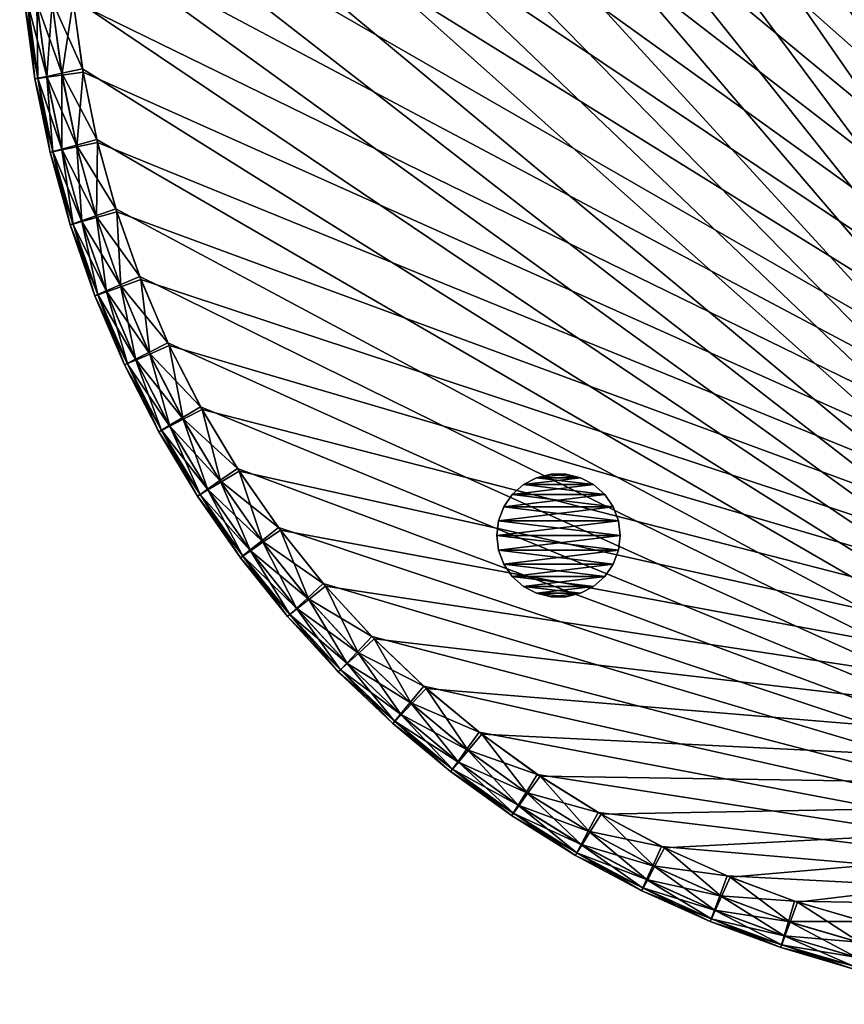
# Model space of a CAD drawing. Header units: inches. Extents: x -9 to 9, y -9 to 9.
# Tile 1 of 5: x -9 to -2.3, y -9 to -1. Entities that reach past the tile are written whole.
import ezdxf

# ---------------------------------------------------------------- set-up
doc = ezdxf.new("R2010")
doc.units = ezdxf.units.IN
doc.header["$LTSCALE"] = 0.03937
doc.header["$MEASUREMENT"] = 0
for name, color, linetype in [('A-FURN-3-ST', 150, 'Continuous'), ('A-FURN-3-ST-GD', 252, 'Continuous'), ('A-FURN-3-ST-SI', 160, 'Continuous')]:
    doc.layers.add(name, color=color, linetype=linetype)

msp = doc.modelspace()

# ---------------------------------------------------------------- meshes
at = {"layer": 'A-FURN-3-ST'}
mesh = msp.add_polyface(dxfattribs=at)
corners = [(-8.1234, 3.8168, 0.9712), (-8.293, 3.2353, 0.8483), (-8.0557, 3.7877, 0.8483), (-8.146, 3.8265, 1.1433), (-8.3626, 3.2597, 0.9712), (-7.8472, 4.3565, 0.9712), (-7.7816, 4.3229, 0.8483), (-7.8691, 4.3677, 1.1433), (-7.5352, 4.8763, 0.9712), (-7.472, 4.8384, 0.8483), (-7.5563, 4.889, 1.1433), (-7.1888, 5.3739, 0.9712), (-7.1283, 5.3318, 0.8483), (-7.209, 5.388, 1.1433), (-6.8097, 5.847, 0.9712), (-6.8288, 5.8623, 1.1433), (-6.7521, 5.8009, 0.8483), (-7.0274, 5.2616, 0.7746), (-6.6562, 5.724, 0.7746), (-6.8862, 5.1633, 0.75), (-6.5219, 5.6164, 0.75), (-7.3666, 4.7751, 0.7746), (-7.219, 4.6866, 0.75), (-7.6722, 4.2669, 0.7746), (-7.519, 4.1885, 0.75), (-7.9427, 3.7392, 0.7746), (-7.7846, 3.6714, 0.75), (-8.177, 3.1945, 0.7746), (-8.0147, 3.1375, 0.75), (-8.2082, 2.5893, 0.75), (-1.0021, 8.5484, 0.75), (-1.5769, 8.4612, 0.75), (2.4248, -8.2583, 0.75), (-2.1445, 8.3355, 0.75), (-2.7023, 8.1717, 0.75), (-3.2478, 7.9706, 0.75), (-3.7785, 7.7331, 0.75), (-4.2919, 7.4604, 0.75), (-4.7858, 7.1536, 0.75), (-5.2578, 6.8142, 0.75), (-5.7059, 6.4438, 0.75), (-6.1279, 6.0438, 0.75)]
mesh.append_faces([[corners[k] for k in face] for face in [(0, 1, 2), (3, 4, 0), (5, 2, 6), (5, 0, 2), (7, 0, 5), (7, 3, 0), (8, 6, 9), (8, 5, 6), (10, 5, 8), (10, 7, 5), (11, 9, 12), (11, 8, 9), (13, 8, 11), (13, 10, 8), (14, 11, 12), (15, 13, 11), (16, 12, 17), (18, 19, 20), (18, 17, 19), (12, 21, 17), (12, 9, 21), (17, 22, 19), (17, 21, 22), (9, 23, 21), (9, 6, 23), (21, 24, 22), (21, 23, 24), (6, 25, 23), (6, 2, 25), (23, 26, 24), (23, 25, 26), (2, 27, 25), (2, 1, 27), (25, 28, 26), (25, 27, 28), (27, 29, 28), (30, 31, 32), (31, 33, 32), (33, 34, 32), (34, 35, 32), (35, 36, 32), (36, 37, 32), (37, 38, 32), (38, 39, 32), (39, 40, 32), (40, 41, 32), (41, 20, 32), (20, 19, 32), (19, 22, 32), (22, 24, 32), (24, 26, 32), (26, 28, 32)]])
mesh = msp.add_polyface(dxfattribs=at)
corners = [(2.9768, 8.0757, 16.75), (3.5152, 7.8564, 16.75), (3.0419, 8.235, 16.7254), (3.5909, 8.0109, 16.7254), (4.1236, 7.7501, 16.7254), (3.6451, 8.1212, 16.6517), (4.185, 7.8566, 16.6517), (4.0375, 7.6011, 16.75), (4.6374, 7.4541, 16.7254), (4.7059, 7.5561, 16.6517), (4.5415, 7.3112, 16.75), (5.13, 7.124, 16.7254), (5.2052, 7.2212, 16.6517), (5.0247, 6.9879, 16.75), (5.5992, 6.7614, 16.7254), (5.485, 6.6328, 16.75), (3.6775, 8.1874, 16.5287), (4.2219, 7.9205, 16.5287), (4.2342, 7.9418, 16.3567), (3.6884, 8.2095, 16.3567), (4.747, 7.6174, 16.5287), (4.7607, 7.6378, 16.3567), (5.2504, 7.2795, 16.5287), (5.2654, 7.299, 16.3567), (-3.8024, 7.7214, 16.75), (2.4248, 8.2583, 16.75), (5.9202, 6.2474, 16.75), (6.3285, 5.8334, 16.75), (6.7079, 5.3929, 16.75), (7.0566, 4.9277, 16.75), (7.3732, 4.4401, 16.75), (7.6561, 3.9322, 16.75), (7.9041, 3.4064, 16.75), (8.1161, 2.865, 16.75), (8.291, 2.3106, 16.75), (8.428, 1.7456, 16.75), (8.5266, 1.1726, 16.75), (8.5864, 0.5943, 16.75), (8.6069, 0.0133, 16.75), (8.5881, -0.5678, 16.75), (8.5302, -1.1463, 16.75), (8.4334, -1.7195, 16.75), (8.2981, -2.285, 16.75), (8.1249, -2.8399, 16.75), (7.9146, -3.382, 16.75)]
mesh.append_faces([[corners[k] for k in face] for face in [(0, 1, 2), (1, 3, 2), (3, 4, 5), (4, 6, 5), (1, 7, 3), (7, 4, 3), (4, 8, 6), (8, 9, 6), (7, 10, 4), (10, 8, 4), (8, 11, 9), (11, 12, 9), (10, 13, 8), (13, 11, 8), (11, 14, 12), (13, 15, 11), (5, 6, 16), (6, 17, 16), (17, 18, 19), (6, 9, 17), (9, 20, 17), (17, 20, 18), (20, 21, 18), (9, 12, 20), (12, 22, 20), (20, 22, 21), (22, 23, 21), (24, 0, 25), (24, 1, 0), (24, 7, 1), (24, 10, 7), (24, 13, 10), (24, 15, 13), (24, 26, 15), (24, 27, 26), (24, 28, 27), (24, 29, 28), (24, 30, 29), (24, 31, 30), (24, 32, 31), (24, 33, 32), (24, 34, 33), (24, 35, 34), (24, 36, 35), (24, 37, 36), (24, 38, 37), (24, 39, 38), (24, 40, 39), (24, 41, 40), (24, 42, 41), (24, 43, 42), (24, 44, 43)]])
mesh = msp.add_polyface(dxfattribs=at)
corners = [(-8.1825, 3.1806, 16.7254), (-7.9491, 3.7257, 16.7254), (-8.2954, 3.2291, 16.6517), (-8.0585, 3.7817, 16.6517), (-8.0243, 3.1127, 16.75), (-7.7959, 3.6473, 16.75), (-7.6794, 4.2539, 16.7254), (-7.7848, 4.3171, 16.6517), (-7.5319, 4.1653, 16.75), (-7.3747, 4.7626, 16.7254), (-7.4756, 4.8328, 16.6517), (-7.2335, 4.6643, 16.75), (-7.0364, 5.2496, 16.7254), (-7.1323, 5.3265, 16.6517), (-6.9021, 5.142, 16.75), (-6.6659, 5.7126, 16.7254), (-6.7564, 5.7958, 16.6517), (-6.5392, 5.5962, 16.75), (-6.2651, 6.1496, 16.7254), (-6.1465, 6.0249, 16.75), (-8.1242, 3.8153, 16.5287), (-8.3632, 3.2581, 16.5287), (-7.848, 4.3551, 16.5287), (-8.146, 3.8265, 16.3567), (-7.8691, 4.3677, 16.3567), (-7.5361, 4.8749, 16.5287), (-7.5563, 4.889, 16.3567), (-7.1898, 5.3726, 16.5287), (-7.209, 5.388, 16.3567), (-6.8107, 5.8457, 16.5287), (-6.8288, 5.8623, 16.3567), (-6.3497, 6.2387, 16.6517), (-3.8024, 7.7214, 16.75), (-4.315, 7.4471, 16.75), (4.564, -7.2971, 16.75), (-4.8079, 7.1389, 16.75), (-5.2788, 6.798, 16.75), (-5.7257, 6.4261, 16.75)]
mesh.append_faces([[corners[k] for k in face] for face in [(0, 1, 2), (1, 3, 2), (4, 5, 0), (5, 1, 0), (1, 6, 3), (6, 7, 3), (5, 8, 1), (8, 6, 1), (6, 9, 7), (9, 10, 7), (8, 11, 6), (11, 9, 6), (9, 12, 10), (12, 13, 10), (11, 14, 9), (14, 12, 9), (12, 15, 13), (15, 16, 13), (14, 17, 12), (17, 15, 12), (15, 18, 16), (17, 19, 15), (19, 18, 15), (3, 20, 21), (3, 7, 20), (7, 22, 20), (20, 22, 23), (22, 24, 23), (7, 10, 22), (10, 25, 22), (22, 25, 24), (25, 26, 24), (10, 13, 25), (13, 27, 25), (25, 27, 26), (27, 28, 26), (13, 16, 27), (16, 29, 27), (27, 29, 28), (29, 30, 28), (16, 31, 29), (32, 33, 34), (33, 35, 34), (35, 36, 34), (36, 37, 34), (37, 19, 34), (19, 17, 34), (17, 14, 34), (14, 11, 34), (11, 8, 34), (8, 5, 34), (5, 4, 34)]])
mesh = msp.add_polyface(dxfattribs=at)
corners = [(8.1249, -2.8399, 16.75), (7.9146, -3.382, 16.75), (8.2852, -2.9024, 16.7254), (8.0704, -3.4551, 16.7254), (7.8187, -3.9921, 16.7254), (8.1816, -3.5074, 16.6517), (7.9262, -4.0517, 16.6517), (7.6682, -3.9086, 16.75), (7.5313, -4.5108, 16.7254), (7.6346, -4.5776, 16.6517), (7.3869, -4.4173, 16.75), (7.2096, -5.009, 16.7254), (7.3081, -5.0825, 16.6517), (7.0718, -4.9059, 16.75), (6.855, -5.4843, 16.7254), (6.9483, -5.5643, 16.6517), (6.7245, -5.3722, 16.75), (6.4692, -5.9345, 16.7254), (6.5568, -6.0207, 16.6517), (6.3465, -5.8139, 16.75), (6.0538, -6.3577, 16.7254), (5.9395, -6.2291, 16.75), (7.9906, -4.0875, 16.5287), (8.2484, -3.5388, 16.5287), (8.0121, -4.0994, 16.3567), (8.2706, -3.5492, 16.3567), (7.6965, -4.6176, 16.5287), (7.7171, -4.631, 16.3567), (7.3672, -5.1267, 16.5287), (7.3869, -5.1414, 16.3567), (7.0043, -5.6124, 16.5287), (7.0229, -5.6283, 16.3567), (6.6094, -6.0724, 16.5287), (6.6269, -6.0896, 16.3567), (-3.8024, 7.7214, 16.75), (5.5054, -6.6158, 16.75), (5.0462, -6.9724, 16.75), (4.564, -7.2971, 16.75)]
mesh.append_faces([[corners[k] for k in face] for face in [(0, 1, 2), (1, 3, 2), (3, 4, 5), (4, 6, 5), (1, 7, 3), (7, 4, 3), (4, 8, 6), (8, 9, 6), (7, 10, 4), (10, 8, 4), (8, 11, 9), (11, 12, 9), (10, 13, 8), (13, 11, 8), (11, 14, 12), (14, 15, 12), (13, 16, 11), (16, 14, 11), (14, 17, 15), (17, 18, 15), (16, 19, 14), (19, 17, 14), (17, 20, 18), (19, 21, 17), (21, 20, 17), (6, 22, 23), (22, 24, 25), (6, 9, 22), (9, 26, 22), (22, 26, 24), (26, 27, 24), (9, 12, 26), (12, 28, 26), (26, 28, 27), (28, 29, 27), (12, 15, 28), (15, 30, 28), (28, 30, 29), (30, 31, 29), (15, 18, 30), (18, 32, 30), (30, 32, 31), (32, 33, 31), (34, 7, 1), (34, 10, 7), (34, 13, 10), (34, 16, 13), (34, 19, 16), (34, 21, 19), (34, 35, 21), (34, 36, 35), (34, 37, 36)]])
mesh = msp.add_polyface(dxfattribs=at)
corners = [(-3.9535, -8.0578, 0.9712), (-3.3749, -8.2372, 0.8483), (-3.9233, -7.9906, 0.8483), (-3.9635, -8.0802, 1.1433), (-3.4005, -8.3063, 0.9712), (-4.4884, -7.7726, 0.9712), (-4.4537, -7.7075, 0.8483), (-4.5, -7.7942, 1.1433), (-5.0029, -7.4518, 0.9712), (-4.9639, -7.3892, 0.8483), (-5.0159, -7.4727, 1.1433), (-5.4946, -7.097, 0.9712), (-5.509, -7.117, 1.1433), (-5.4514, -7.0372, 0.8483), (-4.8989, -7.2849, 0.7746), (-5.3795, -6.9375, 0.7746), (-4.8079, -7.1389, 0.75), (-5.2788, -6.798, 0.75), (-4.3959, -7.599, 0.7746), (-4.315, -7.4471, 0.75), (-3.8729, -7.8784, 0.7746), (-3.8024, -7.7215, 0.75), (-3.3322, -8.1219, 0.7746), (-3.2724, -7.9606, 0.75), (-2.7275, -8.1633, 0.75), (-8.0147, 3.1375, 0.75), (-8.2082, 2.5893, 0.75), (2.4248, -8.2583, 0.75), (-8.3643, 2.0292, 0.75), (-8.4822, 1.4599, 0.75), (-8.5614, 0.884, 0.75), (-8.6015, 0.304, 0.75), (-8.6024, -0.2774, 0.75), (-8.5641, -0.8575, 0.75), (-8.4867, -1.4337, 0.75), (-8.3705, -2.0034, 0.75), (-8.2162, -2.5639, 0.75), (-8.0243, -3.1127, 0.75), (-7.7959, -3.6474, 0.75), (-7.5319, -4.1653, 0.75), (-7.2335, -4.6643, 0.75), (-6.9021, -5.142, 0.75), (-6.5392, -5.5962, 0.75), (-6.1465, -6.0249, 0.75), (-5.7257, -6.4261, 0.75)]
mesh.append_faces([[corners[k] for k in face] for face in [(0, 1, 2), (3, 4, 0), (5, 2, 6), (5, 0, 2), (7, 0, 5), (7, 3, 0), (8, 6, 9), (8, 5, 6), (10, 5, 8), (10, 7, 5), (11, 8, 9), (12, 10, 8), (13, 9, 14), (15, 16, 17), (15, 14, 16), (9, 18, 14), (9, 6, 18), (14, 19, 16), (14, 18, 19), (6, 20, 18), (6, 2, 20), (18, 21, 19), (18, 20, 21), (2, 22, 20), (2, 1, 22), (20, 23, 21), (20, 22, 23), (22, 24, 23), (25, 26, 27), (26, 28, 27), (28, 29, 27), (29, 30, 27), (30, 31, 27), (31, 32, 27), (32, 33, 27), (33, 34, 27), (34, 35, 27), (35, 36, 27), (36, 37, 27), (37, 38, 27), (38, 39, 27), (39, 40, 27), (40, 41, 27), (41, 42, 27), (42, 43, 27), (43, 44, 27), (44, 17, 27), (17, 16, 27), (16, 19, 27), (19, 21, 27), (21, 23, 27), (23, 24, 27)]])
mesh = msp.add_polyface(dxfattribs=at)
corners = [(-3.3183, -8.1276, 16.7254), (-3.8595, -7.885, 16.7254), (-3.3687, -8.2397, 16.6517), (-3.9173, -7.9935, 16.6517), (-3.2478, -7.9706, 16.75), (-3.7785, -7.7332, 16.75), (-4.383, -7.6065, 16.7254), (-4.448, -7.7108, 16.6517), (-4.2919, -7.4604, 16.75), (-4.8865, -7.2932, 16.7254), (-4.9584, -7.3929, 16.6517), (-4.7858, -7.1537, 16.75), (-5.3677, -6.9467, 16.7254), (-5.4462, -7.0413, 16.6517), (-5.2578, -6.8143, 16.75), (-3.952, -8.0586, 16.5287), (-4.487, -7.7734, 16.5287), (-3.9635, -8.0802, 16.3567), (-4.5, -7.7942, 16.3567), (-5.0015, -7.4527, 16.5287), (-5.0159, -7.4727, 16.3567), (-5.4933, -7.0981, 16.5287), (-8.0243, 3.1127, 16.75), (-8.2162, 2.5639, 16.75), (4.564, -7.2971, 16.75), (-8.3705, 2.0034, 16.75), (-8.4867, 1.4337, 16.75), (-8.5641, 0.8575, 16.75), (-8.6024, 0.2774, 16.75), (-8.6015, -0.304, 16.75), (-8.5614, -0.884, 16.75), (-8.4822, -1.4599, 16.75), (-8.3643, -2.0292, 16.75), (-8.2082, -2.5893, 16.75), (-8.0147, -3.1375, 16.75), (-7.7846, -3.6714, 16.75), (-7.519, -4.1886, 16.75), (-7.219, -4.6866, 16.75), (-6.8862, -5.1633, 16.75), (-6.5219, -5.6164, 16.75), (-6.1279, -6.0439, 16.75), (-5.7059, -6.4438, 16.75), (-2.7023, -8.1717, 16.75), (-2.1445, -8.3355, 16.75)]
mesh.append_faces([[corners[k] for k in face] for face in [(0, 1, 2), (1, 3, 2), (4, 5, 0), (5, 1, 0), (1, 6, 3), (6, 7, 3), (5, 8, 1), (8, 6, 1), (6, 9, 7), (9, 10, 7), (8, 11, 6), (11, 9, 6), (9, 12, 10), (12, 13, 10), (11, 14, 9), (14, 12, 9), (3, 7, 15), (7, 16, 15), (15, 16, 17), (16, 18, 17), (7, 10, 16), (10, 19, 16), (16, 19, 18), (19, 20, 18), (10, 13, 19), (13, 21, 19), (19, 21, 20), (22, 23, 24), (23, 25, 24), (25, 26, 24), (26, 27, 24), (27, 28, 24), (28, 29, 24), (29, 30, 24), (30, 31, 24), (31, 32, 24), (32, 33, 24), (33, 34, 24), (34, 35, 24), (35, 36, 24), (36, 37, 24), (37, 38, 24), (38, 39, 24), (39, 40, 24), (40, 41, 24), (41, 14, 24), (14, 11, 24), (11, 8, 24), (8, 5, 24), (5, 4, 24), (4, 42, 24), (42, 43, 24)]])
mesh = msp.add_polyface(dxfattribs=at)
corners = [(-8.1242, -3.8153, 0.9712), (-7.7848, -4.3171, 0.8483), (-8.0585, -3.7817, 0.8483), (-7.848, -4.3551, 0.9712), (-8.146, -3.8265, 1.1433), (-8.3632, -3.2581, 0.9712), (-8.2954, -3.2291, 0.8483), (-8.3858, -3.2679, 1.1433), (-8.5641, -2.6861, 0.9712), (-8.4945, -2.6617, 0.8483), (-8.5873, -2.6943, 1.1433), (-8.7259, -2.1018, 0.9712), (-8.6548, -2.0822, 0.8483), (-8.7496, -2.1084, 1.1433), (-8.8479, -1.508, 0.9712), (-8.7756, -1.4931, 0.8483), (-8.8719, -1.5129, 1.1433), (-8.9295, -0.9072, 0.9712), (-8.8564, -0.8973, 0.8483), (-8.9538, -0.9105, 1.1433), (-8.9703, -0.3023, 0.9712), (-8.9949, -0.304, 1.1433), (-8.8968, -0.2973, 0.8483), (-8.7346, -0.8807, 0.7746), (-8.7741, -0.289, 0.7746), (-8.5641, -0.8575, 0.75), (-8.6552, -1.4684, 0.7746), (-8.4867, -1.4337, 0.75), (-8.5363, -2.0493, 0.7746), (-8.3705, -2.0034, 0.75), (-8.3785, -2.621, 0.7746), (-8.2162, -2.5639, 0.75), (-8.1825, -3.1806, 0.7746), (-8.0243, -3.1127, 0.75), (-7.9491, -3.7258, 0.7746), (-7.7959, -3.6474, 0.75), (-7.6794, -4.2539, 0.7746), (-7.5319, -4.1653, 0.75)]
mesh.append_faces([[corners[k] for k in face] for face in [(0, 1, 2), (0, 3, 1), (4, 3, 0), (5, 2, 6), (5, 0, 2), (7, 0, 5), (7, 4, 0), (8, 6, 9), (8, 5, 6), (10, 5, 8), (10, 7, 5), (11, 9, 12), (11, 8, 9), (13, 8, 11), (13, 10, 8), (14, 12, 15), (14, 11, 12), (16, 11, 14), (16, 13, 11), (17, 15, 18), (17, 14, 15), (19, 14, 17), (19, 16, 14), (20, 17, 18), (21, 17, 20), (21, 19, 17), (22, 18, 23), (24, 23, 25), (18, 26, 23), (18, 15, 26), (23, 27, 25), (23, 26, 27), (15, 28, 26), (15, 12, 28), (26, 29, 27), (26, 28, 29), (12, 30, 28), (12, 9, 30), (28, 31, 29), (28, 30, 31), (9, 32, 30), (9, 6, 32), (30, 33, 31), (30, 32, 33), (6, 34, 32), (6, 2, 34), (32, 35, 33), (32, 34, 35), (2, 36, 34), (2, 1, 36), (34, 37, 35), (34, 36, 37)]])
mesh = msp.add_polyface(dxfattribs=at)
corners = [(-7.9427, -3.7393, 16.7254), (-8.0557, -3.7877, 16.6517), (-7.7816, -4.3229, 16.6517), (-7.519, -4.1886, 16.75), (-7.7846, -3.6714, 16.75), (-7.6722, -4.2669, 16.7254), (-8.177, -3.1945, 16.7254), (-8.293, -3.2353, 16.6517), (-8.0147, -3.1375, 16.75), (-8.374, -2.6352, 16.7254), (-8.4925, -2.668, 16.6517), (-8.2082, -2.5893, 16.75), (-8.5328, -2.0639, 16.7254), (-8.6532, -2.0886, 16.6517), (-8.3643, -2.0292, 16.75), (-8.6527, -1.4831, 16.7254), (-8.7745, -1.4997, 16.6517), (-8.4822, -1.4599, 16.75), (-8.7331, -0.8956, 16.7254), (-8.8557, -0.9039, 16.6517), (-8.5614, -0.884, 16.75), (-8.7736, -0.304, 16.7254), (-8.8965, -0.304, 16.6517), (-8.6015, -0.304, 16.75), (-8.1234, -3.8168, 16.5287), (-7.8472, -4.3565, 16.5287), (-8.146, -3.8265, 16.3567), (-7.8691, -4.3677, 16.3567), (-8.3626, -3.2597, 16.5287), (-8.3858, -3.2679, 16.3567), (-8.5636, -2.6877, 16.5287), (-8.5873, -2.6943, 16.3567), (-8.7255, -2.1035, 16.5287), (-8.7496, -2.1084, 16.3567), (-8.8476, -1.5096, 16.5287), (-8.8719, -1.5129, 16.3567), (-8.9293, -0.9089, 16.5287), (-8.9538, -0.9105, 16.3567), (-8.9703, -0.304, 16.5287), (-8.9949, -0.304, 16.3567)]
mesh.append_faces([[corners[k] for k in face] for face in [(0, 1, 2), (3, 4, 5), (4, 0, 5), (0, 6, 1), (6, 7, 1), (4, 8, 0), (8, 6, 0), (6, 9, 7), (9, 10, 7), (8, 11, 6), (11, 9, 6), (9, 12, 10), (12, 13, 10), (11, 14, 9), (14, 12, 9), (12, 15, 13), (15, 16, 13), (14, 17, 12), (17, 15, 12), (15, 18, 16), (18, 19, 16), (17, 20, 15), (20, 18, 15), (18, 21, 19), (21, 22, 19), (20, 23, 18), (1, 24, 25), (24, 26, 27), (1, 7, 24), (7, 28, 24), (24, 28, 26), (28, 29, 26), (7, 10, 28), (10, 30, 28), (28, 30, 29), (30, 31, 29), (10, 13, 30), (13, 32, 30), (30, 32, 31), (32, 33, 31), (13, 16, 32), (16, 34, 32), (32, 34, 33), (34, 35, 33), (16, 19, 34), (19, 36, 34), (34, 36, 35), (36, 37, 35), (19, 22, 36), (22, 38, 36), (36, 38, 37), (38, 39, 37)]])
mesh = msp.add_polyface(dxfattribs=at)
corners = [(-5.3677, -6.9467, 16.7254), (-5.8244, -6.5685, 16.7254), (-5.4462, -7.0413, 16.6517), (-5.9091, -6.6576, 16.6517), (-5.2578, -6.8143, 16.75), (-5.7059, -6.4438, 16.75), (-6.2546, -6.1603, 16.7254), (-6.3451, -6.2435, 16.6517), (-6.1279, -6.0439, 16.75), (-6.6562, -5.724, 16.7254), (-6.7521, -5.8009, 16.6517), (-6.5219, -5.6164, 16.75), (-7.0274, -5.2616, 16.7254), (-7.1283, -5.3318, 16.6517), (-6.8862, -5.1633, 16.75), (-7.3666, -4.7751, 16.7254), (-7.472, -4.8384, 16.6517), (-7.219, -4.6866, 16.75), (-7.6722, -4.2669, 16.7254), (-7.7816, -4.3229, 16.6517), (-7.519, -4.1886, 16.75), (-7.9427, -3.7393, 16.7254), (-5.4933, -7.0981, 16.5287), (-5.509, -7.117, 16.3567), (-5.0159, -7.4727, 16.3567), (-5.9599, -6.711, 16.5287), (-5.9769, -6.7288, 16.3567), (-6.3994, -6.2934, 16.5287), (-6.4175, -6.31, 16.3567), (-6.8096, -5.847, 16.5287), (-6.8288, -5.8624, 16.3567), (-7.1888, -5.3739, 16.5287), (-7.209, -5.388, 16.3567), (-7.5352, -4.8764, 16.5287), (-7.5563, -4.889, 16.3567), (-7.8472, -4.3565, 16.5287), (-7.8691, -4.3677, 16.3567), (-8.0557, -3.7877, 16.6517), (-8.1234, -3.8168, 16.5287)]
mesh.append_faces([[corners[k] for k in face] for face in [(0, 1, 2), (1, 3, 2), (4, 5, 0), (5, 1, 0), (1, 6, 3), (6, 7, 3), (5, 8, 1), (8, 6, 1), (6, 9, 7), (9, 10, 7), (8, 11, 6), (11, 9, 6), (9, 12, 10), (12, 13, 10), (11, 14, 9), (14, 12, 9), (12, 15, 13), (15, 16, 13), (14, 17, 12), (17, 15, 12), (15, 18, 16), (18, 19, 16), (17, 20, 15), (20, 18, 15), (18, 21, 19), (22, 23, 24), (2, 3, 22), (3, 25, 22), (22, 25, 23), (25, 26, 23), (3, 7, 25), (7, 27, 25), (25, 27, 26), (27, 28, 26), (7, 10, 27), (10, 29, 27), (27, 29, 28), (29, 30, 28), (10, 13, 29), (13, 31, 29), (29, 31, 30), (31, 32, 30), (13, 16, 31), (16, 33, 31), (31, 33, 32), (33, 34, 32), (16, 19, 33), (19, 35, 33), (33, 35, 34), (35, 36, 34), (19, 37, 35), (35, 38, 36)]])
mesh = msp.add_polyface(dxfattribs=at)
corners = [(-5.4946, -7.097, 0.9712), (-4.9639, -7.3892, 0.8483), (-5.4514, -7.0372, 0.8483), (-5.509, -7.117, 1.1433), (-5.0029, -7.4518, 0.9712), (-5.9612, -6.7099, 0.9712), (-5.9141, -6.6532, 0.8483), (-5.9769, -6.7288, 1.1433), (-6.4005, -6.2922, 0.9712), (-6.3497, -6.2387, 0.8483), (-6.4175, -6.31, 1.1433), (-6.8107, -5.8457, 0.9712), (-6.7564, -5.7958, 0.8483), (-6.8288, -5.8624, 1.1433), (-7.1898, -5.3726, 0.9712), (-7.1323, -5.3265, 0.8483), (-7.209, -5.388, 1.1433), (-7.5361, -4.875, 0.9712), (-7.4756, -4.8328, 0.8483), (-7.5563, -4.889, 1.1433), (-7.848, -4.3551, 0.9712), (-7.7848, -4.3171, 0.8483), (-7.8691, -4.3677, 1.1433), (-8.146, -3.8265, 1.1433), (-7.3747, -4.7626, 0.7746), (-7.6794, -4.2539, 0.7746), (-7.2335, -4.6643, 0.75), (-7.5319, -4.1653, 0.75), (-7.0364, -5.2496, 0.7746), (-6.9021, -5.142, 0.75), (-6.6659, -5.7127, 0.7746), (-6.5392, -5.5962, 0.75), (-6.265, -6.1496, 0.7746), (-6.1465, -6.0249, 0.75), (-5.8356, -6.5586, 0.7746), (-5.7257, -6.4261, 0.75), (-5.3795, -6.9375, 0.7746), (-5.2788, -6.798, 0.75), (-4.8989, -7.2849, 0.7746)]
mesh.append_faces([[corners[k] for k in face] for face in [(0, 1, 2), (3, 4, 0), (5, 2, 6), (5, 0, 2), (7, 0, 5), (7, 3, 0), (8, 6, 9), (8, 5, 6), (10, 5, 8), (10, 7, 5), (11, 9, 12), (11, 8, 9), (13, 8, 11), (13, 10, 8), (14, 12, 15), (14, 11, 12), (16, 11, 14), (16, 13, 11), (17, 15, 18), (17, 14, 15), (19, 14, 17), (19, 16, 14), (20, 18, 21), (20, 17, 18), (22, 17, 20), (22, 19, 17), (23, 22, 20), (21, 24, 25), (21, 18, 24), (25, 26, 27), (25, 24, 26), (18, 28, 24), (18, 15, 28), (24, 29, 26), (24, 28, 29), (15, 30, 28), (15, 12, 30), (28, 31, 29), (28, 30, 31), (12, 32, 30), (12, 9, 32), (30, 33, 31), (30, 32, 33), (9, 34, 32), (9, 6, 34), (32, 35, 33), (32, 34, 35), (6, 36, 34), (6, 2, 36), (34, 37, 35), (34, 36, 37), (2, 38, 36)]])
mesh = msp.add_polyface(dxfattribs=at)
corners = [(0.1557, -8.7775, 16.7254), (-0.4372, -8.768, 16.7254), (0.1537, -8.9004, 16.6517), (-0.4476, -8.8905, 16.6517), (0.1586, -8.6054, 16.75), (-0.4227, -8.5965, 16.75), (-1.0281, -8.7185, 16.7254), (-1.0467, -8.84, 16.6517), (-1.0021, -8.5484, 16.75), (-1.6143, -8.6292, 16.7254), (-1.6411, -8.7491, 16.6517), (-1.5769, -8.4612, 16.75), (-2.1932, -8.5005, 16.7254), (-2.228, -8.6184, 16.6517), (-2.1445, -8.3355, 16.75), (-2.7621, -8.3331, 16.7254), (-2.8048, -8.4483, 16.6517), (-2.7023, -8.1717, 16.75), (-3.3183, -8.1276, 16.7254), (-3.3687, -8.2397, 16.6517), (-3.2478, -7.9706, 16.75), (0.1524, -8.9742, 16.5287), (-0.4538, -8.964, 16.5287), (0.152, -8.9987, 16.3567), (-0.4558, -8.9885, 16.3567), (-1.0579, -8.9129, 16.5287), (-1.0616, -8.9372, 16.3567), (-1.6572, -8.8211, 16.5287), (-1.6625, -8.8451, 16.3567), (-2.2489, -8.6891, 16.5287), (-2.2559, -8.7127, 16.3567), (-2.8304, -8.5175, 16.5287), (-2.8389, -8.5405, 16.3567), (-3.3989, -8.307, 16.5287), (-3.409, -8.3294, 16.3567), (-3.9173, -7.9935, 16.6517), (-3.952, -8.0586, 16.5287), (-3.9635, -8.0802, 16.3567)]
mesh.append_faces([[corners[k] for k in face] for face in [(0, 1, 2), (1, 3, 2), (4, 5, 0), (5, 1, 0), (1, 6, 3), (6, 7, 3), (5, 8, 1), (8, 6, 1), (6, 9, 7), (9, 10, 7), (8, 11, 6), (11, 9, 6), (9, 12, 10), (12, 13, 10), (11, 14, 9), (14, 12, 9), (12, 15, 13), (15, 16, 13), (14, 17, 12), (17, 15, 12), (15, 18, 16), (18, 19, 16), (17, 20, 15), (20, 18, 15), (2, 3, 21), (3, 22, 21), (21, 22, 23), (22, 24, 23), (3, 7, 22), (7, 25, 22), (22, 25, 24), (25, 26, 24), (7, 10, 25), (10, 27, 25), (25, 27, 26), (27, 28, 26), (10, 13, 27), (13, 29, 27), (27, 29, 28), (29, 30, 28), (13, 16, 29), (16, 31, 29), (29, 31, 30), (31, 32, 30), (16, 19, 31), (19, 33, 31), (31, 33, 32), (33, 34, 32), (19, 35, 33), (35, 36, 33), (33, 36, 34), (36, 37, 34)]])
mesh = msp.add_polyface(dxfattribs=at)
corners = [(-0.4554, -8.9639, 0.9712), (0.147, -8.9005, 0.8483), (-0.4542, -8.8901, 0.8483), (0.1508, -8.9742, 0.9712), (-0.4558, -8.9885, 1.1433), (0.152, -8.9987, 1.1433), (-1.0595, -8.9127, 0.9712), (-1.0533, -8.8392, 0.8483), (-1.0616, -8.9372, 1.1433), (-1.6588, -8.8208, 0.9712), (-1.6476, -8.7479, 0.8483), (-1.6625, -8.8451, 1.1433), (-2.2505, -8.6887, 0.9712), (-2.2345, -8.6167, 0.8483), (-2.2559, -8.7127, 1.1433), (-2.832, -8.5169, 0.9712), (-2.8111, -8.4462, 0.8483), (-2.8389, -8.5405, 1.1433), (-3.4005, -8.3063, 0.9712), (-3.3749, -8.2372, 0.8483), (-3.409, -8.3294, 1.1433), (-3.9535, -8.0578, 0.9712), (-3.9635, -8.0802, 1.1433), (-2.7763, -8.3283, 0.7746), (-3.3322, -8.1219, 0.7746), (-2.7275, -8.1633, 0.75), (-2.2077, -8.4968, 0.7746), (-2.1702, -8.3288, 0.75), (-1.629, -8.6264, 0.7746), (-1.603, -8.4563, 0.75), (-1.043, -8.7167, 0.7746), (-1.0284, -8.5452, 0.75), (-0.4521, -8.7672, 0.7746), (-0.4492, -8.5952, 0.75), (0.1408, -8.7778, 0.7746), (0.1321, -8.6059, 0.75), (2.4248, -8.2583, 0.75)]
mesh.append_faces([[corners[k] for k in face] for face in [(0, 1, 2), (0, 3, 1), (4, 3, 0), (4, 5, 3), (6, 2, 7), (6, 0, 2), (8, 0, 6), (8, 4, 0), (9, 7, 10), (9, 6, 7), (11, 6, 9), (11, 8, 6), (12, 10, 13), (12, 9, 10), (14, 9, 12), (14, 11, 9), (15, 13, 16), (15, 12, 13), (17, 12, 15), (17, 14, 12), (18, 16, 19), (18, 15, 16), (20, 15, 18), (20, 17, 15), (21, 18, 19), (22, 20, 18), (19, 23, 24), (19, 16, 23), (24, 23, 25), (16, 26, 23), (16, 13, 26), (23, 27, 25), (23, 26, 27), (13, 28, 26), (13, 10, 28), (26, 29, 27), (26, 28, 29), (10, 30, 28), (10, 7, 30), (28, 31, 29), (28, 30, 31), (7, 32, 30), (7, 2, 32), (30, 33, 31), (30, 32, 33), (2, 34, 32), (2, 1, 34), (32, 35, 33), (32, 34, 35), (25, 27, 36), (27, 29, 36), (29, 31, 36)]])
at = {"layer": 'A-FURN-3-ST-GD'}
mesh = msp.add_polyface(dxfattribs=at)
corners = [(-4.1364, -5.2071, 0), (-4.151, -5.0875, 0), (-4.1364, -5.2071, 0.75), (-4.151, -5.0875, 0.75), (-4.151, -5.3268, 0), (-4.151, -5.3268, 0.75), (-4.1937, -5.4395, 0), (-4.1937, -5.4395, 0.75), (-4.2622, -5.5387, 0), (-4.2622, -5.5387, 0.75), (-4.3524, -5.6186, 0), (-4.3524, -5.6186, 0.75), (-4.4591, -5.6746, 0), (-4.4591, -5.6746, 0.75), (-4.5762, -5.7035, 0), (-4.5762, -5.7035, 0.75), (-4.6967, -5.7035, 0), (-4.6967, -5.7035, 0.75), (-4.8137, -5.6746, 0), (-4.8137, -5.6746, 0.75), (-4.9205, -5.6186, 0), (-4.9205, -5.6186, 0.75), (-5.0107, -5.5387, 0), (-5.0107, -5.5387, 0.75), (-5.0792, -5.4395, 0), (-5.0792, -5.4395, 0.75), (-5.1219, -5.3268, 0), (-5.1219, -5.3268, 0.75), (-5.1364, -5.2071, 0), (-5.1364, -5.2071, 0.75), (-5.1219, -5.0875, 0), (-5.1219, -5.0875, 0.75), (-5.0792, -4.9747, 0), (-5.0792, -4.9747, 0.75), (-5.0107, -4.8755, 0), (-5.0107, -4.8755, 0.75), (-4.9205, -4.7956, 0), (-4.9205, -4.7956, 0.75), (-4.8137, -4.7396, 0), (-4.8137, -4.7396, 0.75), (-4.6967, -4.7108, 0), (-4.6967, -4.7108, 0.75), (-4.5762, -4.7108, 0), (-4.5762, -4.7108, 0.75), (-4.4591, -4.7396, 0), (-4.4591, -4.7396, 0.75), (-4.3524, -4.7956, 0), (-4.3524, -4.7956, 0.75), (-4.2622, -4.8755, 0), (-4.2622, -4.8755, 0.75), (-4.1937, -4.9747, 0), (-4.1937, -4.9747, 0.75)]
mesh.append_faces([[corners[k] for k in face] for face in [(0, 1, 2), (2, 1, 3), (4, 0, 5), (5, 0, 2), (6, 4, 7), (7, 4, 5), (8, 6, 9), (9, 6, 7), (10, 8, 11), (11, 8, 9), (12, 10, 13), (13, 10, 11), (14, 12, 15), (15, 12, 13), (16, 14, 17), (17, 14, 15), (18, 16, 19), (19, 16, 17), (20, 18, 21), (21, 18, 19), (22, 20, 23), (23, 20, 21), (24, 22, 25), (25, 22, 23), (26, 24, 27), (27, 24, 25), (28, 26, 29), (29, 26, 27), (30, 28, 31), (31, 28, 29), (32, 30, 33), (33, 30, 31), (34, 32, 35), (35, 32, 33), (36, 34, 37), (37, 34, 35), (38, 36, 39), (39, 36, 37), (40, 38, 41), (41, 38, 39), (42, 40, 43), (43, 40, 41), (44, 42, 45), (45, 42, 43), (46, 44, 47), (47, 44, 45), (48, 46, 49), (49, 46, 47), (50, 48, 51), (51, 48, 49), (1, 50, 3), (3, 50, 51)]])
mesh.append_faces([[corners[k] for k in face] for face in [(15, 19, 17), (41, 45, 43), (42, 38, 40), (16, 12, 14)]], dxfattribs={"vtx0": -1})
mesh.append_faces([[corners[k] for k in face] for face in [(51, 33, 3), (3, 31, 2), (2, 29, 5), (5, 27, 7), (7, 25, 9), (9, 23, 11), (11, 21, 13), (13, 19, 15), (33, 51, 35), (35, 49, 37), (37, 47, 39), (39, 45, 41), (1, 30, 50), (50, 32, 48), (48, 34, 46), (46, 36, 44), (44, 38, 42), (30, 1, 28), (28, 0, 26), (26, 4, 24), (24, 6, 22), (22, 8, 20), (20, 10, 18), (18, 12, 16)]], dxfattribs={"vtx0": -1, "vtx1": -1})
mesh.append_faces([[corners[k] for k in face] for face in [(3, 33, 31), (2, 31, 29), (5, 29, 27), (7, 27, 25), (9, 25, 23), (11, 23, 21), (13, 21, 19), (35, 51, 49), (37, 49, 47), (39, 47, 45), (50, 30, 32), (48, 32, 34), (46, 34, 36), (44, 36, 38), (28, 1, 0), (26, 0, 4), (24, 4, 6), (22, 6, 8), (20, 8, 10), (18, 10, 12)]], dxfattribs={"vtx0": -1, "vtx2": -1})
at = {"layer": 'A-FURN-3-ST-SI'}
mesh = msp.add_polyface(dxfattribs=at)
corners = [(-8.146, -3.8265, 13.45), (-8.3858, -3.2679, 13.45), (-8.3858, -3.2679, 16.3567), (-8.5873, -2.6943, 16.3567), (-8.5873, -2.6943, 13.45), (-8.7496, -2.1084, 16.3567), (-8.7496, -2.1084, 13.45), (-8.8719, -1.5129, 16.3567), (-8.8719, -1.5129, 13.45), (-8.9538, -0.9105, 16.3567), (-8.9538, -0.9105, 13.45), (-8.9949, -0.304, 16.3567), (-8.9949, -0.304, 13.45), (-8.9949, 0.304, 16.3567), (-8.146, -3.8265, 10.15), (-8.3858, -3.2679, 10.15), (-8.5873, -2.6943, 10.15), (-8.7496, -2.1084, 10.15), (-8.8719, -1.5129, 10.15), (-8.9538, -0.9105, 10.15), (-8.9949, -0.304, 10.15), (-8.9949, 0.304, 13.45), (-8.146, -3.8265, 6.85), (-8.3858, -3.2679, 6.85), (-8.5873, -2.6943, 6.85), (-8.7496, -2.1084, 6.85), (-8.8719, -1.5129, 6.85), (-8.9538, -0.9105, 6.85), (-8.9949, -0.304, 6.85), (-8.9949, 0.304, 10.15), (-8.3858, -3.2679, 3.55), (-8.5873, -2.6943, 3.55), (-8.7496, -2.1084, 3.55), (-8.8719, -1.5129, 3.55), (-8.9538, -0.9105, 3.55), (-8.9949, -0.304, 3.55), (-8.9949, 0.304, 6.85), (-8.3858, -3.2679, 1.1433), (-8.5873, -2.6943, 1.1433), (-8.7496, -2.1084, 1.1433), (-8.8719, -1.5129, 1.1433), (-8.9538, -0.9105, 1.1433), (-8.9949, -0.304, 1.1433), (-8.9949, 0.304, 3.55)]
mesh.append_faces([[corners[k] for k in face] for face in [(0, 1, 2), (2, 1, 3), (1, 4, 3), (3, 4, 5), (4, 6, 5), (5, 6, 7), (6, 8, 7), (7, 8, 9), (8, 10, 9), (9, 10, 11), (10, 12, 11), (11, 12, 13), (14, 15, 1), (1, 15, 4), (15, 16, 4), (4, 16, 6), (16, 17, 6), (6, 17, 8), (17, 18, 8), (8, 18, 10), (18, 19, 10), (10, 19, 12), (19, 20, 12), (12, 20, 21), (22, 23, 15), (15, 23, 16), (23, 24, 16), (16, 24, 17), (24, 25, 17), (17, 25, 18), (25, 26, 18), (18, 26, 19), (26, 27, 19), (19, 27, 20), (27, 28, 20), (20, 28, 29), (23, 30, 24), (30, 31, 24), (32, 25, 31), (25, 24, 31), (25, 32, 26), (32, 33, 26), (26, 33, 27), (33, 34, 27), (27, 34, 28), (34, 35, 28), (28, 35, 36), (30, 37, 31), (37, 38, 31), (31, 38, 32), (38, 39, 32), (32, 39, 33), (39, 40, 33), (41, 34, 40), (34, 33, 40), (34, 41, 35), (41, 42, 35), (35, 42, 43)]])
mesh = msp.add_polyface(dxfattribs=at)
corners = [(-5.9769, -6.7288, 13.45), (-6.4175, -6.31, 13.45), (-6.4175, -6.31, 16.3567), (-6.8288, -5.8624, 16.3567), (-6.8288, -5.8624, 13.45), (-7.209, -5.388, 16.3567), (-7.209, -5.388, 13.45), (-7.5563, -4.889, 16.3567), (-7.5563, -4.889, 13.45), (-7.8691, -4.3677, 16.3567), (-7.8691, -4.3677, 13.45), (-8.146, -3.8265, 16.3567), (-8.146, -3.8265, 13.45), (-8.3858, -3.2679, 16.3567), (-6.4175, -6.31, 10.15), (-6.8288, -5.8624, 10.15), (-7.209, -5.388, 10.15), (-7.5563, -4.889, 10.15), (-7.8691, -4.3677, 10.15), (-8.146, -3.8265, 10.15), (-8.3858, -3.2679, 13.45), (-6.4175, -6.31, 6.85), (-6.8288, -5.8624, 6.85), (-7.209, -5.388, 6.85), (-7.5563, -4.889, 6.85), (-7.8691, -4.3677, 6.85), (-8.146, -3.8265, 6.85), (-8.3858, -3.2679, 10.15), (-6.4175, -6.31, 3.55), (-6.8288, -5.8624, 3.55), (-7.209, -5.388, 3.55), (-7.5563, -4.889, 3.55), (-7.8691, -4.3677, 3.55), (-8.146, -3.8265, 3.55), (-8.3858, -3.2679, 6.85), (-8.3858, -3.2679, 3.55), (-6.8288, -5.8624, 1.1433), (-6.4175, -6.31, 1.1433), (-7.209, -5.388, 1.1433), (-7.5563, -4.889, 1.1433), (-7.8691, -4.3677, 1.1433), (-8.146, -3.8265, 1.1433), (-8.3858, -3.2679, 1.1433)]
mesh.append_faces([[corners[k] for k in face] for face in [(0, 1, 2), (2, 1, 3), (1, 4, 3), (3, 4, 5), (4, 6, 5), (5, 6, 7), (6, 8, 7), (7, 8, 9), (8, 10, 9), (9, 10, 11), (10, 12, 11), (11, 12, 13), (1, 14, 4), (14, 15, 4), (4, 15, 6), (15, 16, 6), (6, 16, 8), (16, 17, 8), (8, 17, 10), (17, 18, 10), (10, 18, 12), (18, 19, 12), (12, 19, 20), (14, 21, 15), (21, 22, 15), (15, 22, 16), (22, 23, 16), (24, 17, 23), (17, 16, 23), (17, 24, 18), (24, 25, 18), (18, 25, 19), (25, 26, 19), (19, 26, 27), (21, 28, 22), (28, 29, 22), (22, 29, 23), (29, 30, 23), (23, 30, 24), (30, 31, 24), (24, 31, 25), (31, 32, 25), (25, 32, 26), (32, 33, 26), (26, 33, 34), (33, 35, 34), (36, 29, 37), (29, 28, 37), (29, 36, 30), (36, 38, 30), (30, 38, 31), (38, 39, 31), (31, 39, 32), (39, 40, 32), (32, 40, 33), (40, 41, 33), (42, 35, 41), (35, 33, 41)]])
mesh = msp.add_polyface(dxfattribs=at)
corners = [(-3.409, -8.3294, 16.3567), (-3.409, -8.3294, 13.45), (-3.9635, -8.0802, 16.3567), (-3.9636, -8.0802, 13.45), (-4.5, -7.7942, 16.3567), (-4.5, -7.7942, 13.45), (-5.0159, -7.4727, 16.3567), (-5.0159, -7.4727, 13.45), (-5.509, -7.117, 16.3567), (-5.509, -7.117, 13.45), (-5.9769, -6.7288, 16.3567), (-5.9769, -6.7288, 13.45), (-6.4175, -6.31, 16.3567), (-3.409, -8.3294, 10.15), (-3.9636, -8.0802, 10.15), (-4.5, -7.7942, 10.15), (-5.0159, -7.4727, 10.15), (-5.509, -7.117, 10.15), (-5.9769, -6.7288, 10.15), (-6.4175, -6.31, 13.45), (-6.4175, -6.31, 10.15), (-3.409, -8.3294, 6.85), (-3.9635, -8.0802, 6.85), (-4.5, -7.7942, 6.85), (-5.0159, -7.4727, 6.85), (-5.509, -7.117, 6.85), (-5.9769, -6.7288, 6.85), (-6.4175, -6.31, 6.85), (-3.409, -8.3294, 3.55), (-3.9635, -8.0802, 3.55), (-4.5, -7.7942, 3.55), (-5.0159, -7.4727, 3.55), (-5.509, -7.117, 3.55), (-5.9769, -6.7288, 3.55), (-6.4175, -6.31, 3.55), (-3.409, -8.3294, 1.1433), (-3.9635, -8.0802, 1.1433), (-4.5, -7.7942, 1.1433), (-5.0159, -7.4727, 1.1433), (-5.509, -7.117, 1.1433), (-5.9769, -6.7288, 1.1433), (-6.4175, -6.31, 1.1433)]
mesh.append_faces([[corners[k] for k in face] for face in [(0, 1, 2), (1, 3, 2), (2, 3, 4), (3, 5, 4), (4, 5, 6), (5, 7, 6), (6, 7, 8), (7, 9, 8), (8, 9, 10), (9, 11, 10), (10, 11, 12), (1, 13, 3), (13, 14, 3), (3, 14, 5), (14, 15, 5), (5, 15, 7), (15, 16, 7), (7, 16, 9), (16, 17, 9), (9, 17, 11), (17, 18, 11), (11, 18, 19), (18, 20, 19), (13, 21, 14), (21, 22, 14), (14, 22, 15), (22, 23, 15), (15, 23, 16), (23, 24, 16), (16, 24, 17), (24, 25, 17), (17, 25, 18), (25, 26, 18), (18, 26, 20), (26, 27, 20), (21, 28, 22), (28, 29, 22), (22, 29, 23), (29, 30, 23), (23, 30, 24), (30, 31, 24), (32, 25, 31), (25, 24, 31), (25, 32, 26), (32, 33, 26), (26, 33, 27), (33, 34, 27), (35, 36, 29), (29, 36, 30), (36, 37, 30), (30, 37, 31), (37, 38, 31), (31, 38, 32), (38, 39, 32), (32, 39, 33), (39, 40, 33), (33, 40, 34), (40, 41, 34)]])
mesh = msp.add_polyface(dxfattribs=at)
corners = [(0.152, -8.9987, 16.3567), (0.152, -8.9987, 13.45), (-0.4558, -8.9885, 16.3567), (-0.4558, -8.9885, 13.45), (-1.0616, -8.9372, 16.3567), (-1.0616, -8.9372, 13.45), (-1.6625, -8.8451, 16.3567), (-1.6625, -8.8451, 13.45), (-2.2559, -8.7127, 16.3567), (-2.2559, -8.7127, 13.45), (-2.8389, -8.5405, 16.3567), (-2.8389, -8.5405, 13.45), (-3.409, -8.3294, 16.3567), (-3.409, -8.3294, 13.45), (0.152, -8.9987, 10.15), (-0.4558, -8.9885, 10.15), (-1.0616, -8.9372, 10.15), (-1.6625, -8.8451, 10.15), (-2.2559, -8.7127, 10.15), (-2.8389, -8.5405, 10.15), (-3.409, -8.3294, 10.15), (0.152, -8.9987, 6.85), (-0.4558, -8.9885, 6.85), (-1.0616, -8.9372, 6.85), (-1.6625, -8.8451, 6.85), (-2.2559, -8.7127, 6.85), (-2.8389, -8.5405, 6.85), (-3.409, -8.3294, 6.85), (0.152, -8.9987, 3.55), (-0.4558, -8.9885, 3.55), (-1.0616, -8.9372, 3.55), (-1.6625, -8.8451, 3.55), (-2.2559, -8.7127, 3.55), (-2.8389, -8.5405, 3.55), (-3.409, -8.3294, 3.55), (0.152, -8.9987, 1.1433), (-0.4558, -8.9885, 1.1433), (-1.0616, -8.9372, 1.1433), (-1.6625, -8.8451, 1.1433), (-2.2559, -8.7127, 1.1433), (-2.8389, -8.5405, 1.1433), (-3.409, -8.3294, 1.1433), (-3.9635, -8.0802, 3.55)]
mesh.append_faces([[corners[k] for k in face] for face in [(0, 1, 2), (1, 3, 2), (2, 3, 4), (3, 5, 4), (4, 5, 6), (5, 7, 6), (6, 7, 8), (7, 9, 8), (8, 9, 10), (9, 11, 10), (10, 11, 12), (11, 13, 12), (1, 14, 3), (14, 15, 3), (3, 15, 5), (15, 16, 5), (5, 16, 7), (16, 17, 7), (7, 17, 9), (17, 18, 9), (9, 18, 11), (18, 19, 11), (11, 19, 13), (19, 20, 13), (21, 22, 15), (15, 22, 16), (22, 23, 16), (16, 23, 17), (23, 24, 17), (17, 24, 18), (24, 25, 18), (18, 25, 19), (25, 26, 19), (19, 26, 20), (26, 27, 20), (28, 29, 22), (22, 29, 23), (29, 30, 23), (23, 30, 24), (30, 31, 24), (24, 31, 25), (31, 32, 25), (25, 32, 26), (32, 33, 26), (26, 33, 27), (33, 34, 27), (35, 36, 29), (29, 36, 30), (36, 37, 30), (30, 37, 31), (37, 38, 31), (31, 38, 32), (38, 39, 32), (40, 33, 39), (33, 32, 39), (33, 40, 34), (40, 41, 34), (34, 41, 42)]])

doc.saveas('drawing.dxf')
